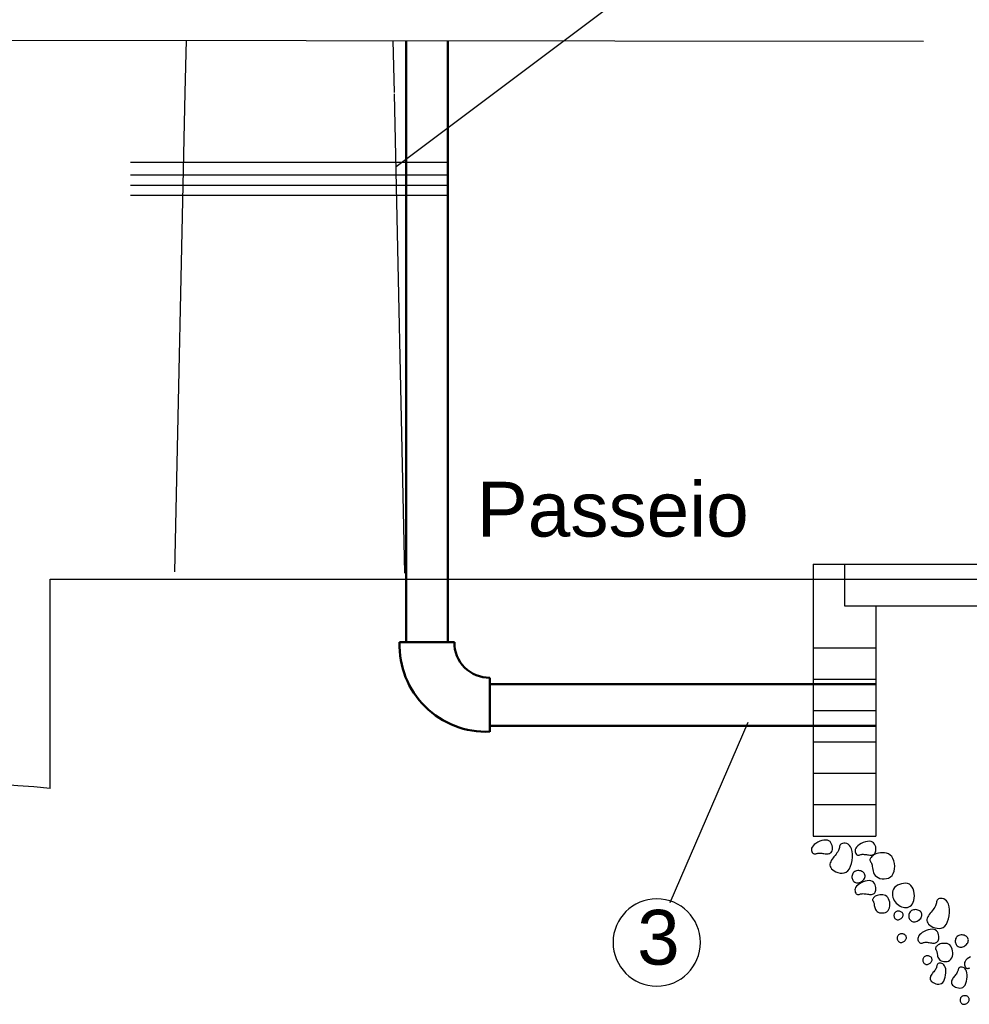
# Model space of a CAD drawing. Header units: millimetres. Extents: x 15 to 133, y 12 to 160.
# Tile 56 of 92: x 91.17 to 92.9, y 13.66 to 15.46. Entities that reach past the tile are written whole.
import ezdxf

# ---------------------------------------------------------------- set-up
doc = ezdxf.new("R2010")
doc.units = ezdxf.units.MM
doc.header["$MEASUREMENT"] = 0
for name, color, linetype, lineweight in [('Cotas -Marco Polo', 1, 'Continuous', 18), ('Layout - Marco Polo', 252, 'Continuous', 25), ('Layout 01 - Marco Polo', 152, 'Continuous', 25), ('Layout-02 - Marco Polo', 243, 'Continuous', 50), ('Linha de Chamada - Marco Polo', 1, 'Continuous', 25), ('Projeção - Marco Polo', 50, 'Continuous', 25), ('Textos - Marco Polo', 143, 'Continuous', 25)]:
    doc.layers.add(name, color=color, linetype=linetype, lineweight=lineweight)
doc.layers.get('0').off()
doc.styles.add('Textos 1-50 - Marco Polo', font='arial.ttf', dxfattribs={"height": 0.1})
doc.dimstyles.new('Escala 1-50 - Marco Polo', dxfattribs={"dimtxt": 0.1, "dimasz": 0.05, "dimexe": 0.05, "dimexo": 0.05, "dimgap": 0.05, "dimtad": 2, "dimdec": 0, "dimlfac": 100, "dimzin": 0, "dimdsep": 46, "dimtxsty": 'Textos 1-50 - Marco Polo', "dimblk": 'OBLIQUE', "dimcen": 0.05, "dimclrt": 2, "dimadec": 0, "dimazin": 0, "dimtfac": 1, "dimtdec": 0, "dimtix": 1, "dimtmove": 0, "dimatfit": 3, "dimfxl": 0, "dimtolj": 1, "dimtzin": 0, "dimarcsym": 0})

# ---------------------------------------------------------------- blocks, each defined once
blk = doc.blocks.new('_OBLIQUE')
at = {"color": 0, "linetype": 'ByBlock', "lineweight": -2}
blk.add_line((-0.5, -0.5), (0.5, 0.5), dxfattribs=at)
blk = doc.blocks.new('*D27')
at = {"layer": 'Cotas -Marco Polo', "color": 0, "lineweight": -2, "transparency": 16777216}
for p, q in [((91.4466, 18.6789), (89.2116, 18.6789)), ((89.2616, 13.7821), (89.2616, 18.6789)), ((89.3274, 13.7821), (89.2116, 13.7821))]:
    blk.add_line(p, q, dxfattribs=at)
at = {"layer": 'Defpoints', "color": 0, "transparency": 16777216}
for p in [(89.2616, 18.6789), (91.4966, 18.6789), (89.3774, 13.7821)]:
    blk.add_point(p, dxfattribs=at)
at = {"layer": 'Cotas -Marco Polo', "color": 0, "lineweight": -2, "transparency": 16777216, "xscale": 0.05, "yscale": 0.05, "zscale": 0.05}
for p, rotation in [((89.2616, 18.6789), 90), ((89.2616, 13.7821), 270)]:
    blk.add_blockref('_OBLIQUE', p, dxfattribs=dict(at, rotation=rotation))
at = {"layer": 'Cotas -Marco Polo', "color": 2, "transparency": 16777216, "insert": (89.1606, 16.2305), "char_height": 0.1, "attachment_point": 5, "rotation": 90, "style": 'Textos 1-50 - Marco Polo'}
blk.add_mtext('\\A1;4800', dxfattribs=at)

msp = doc.modelspace()

# ---------------------------------------------------------------- linework, layer by layer
at = {"layer": 'Layout - Marco Polo'}
for p, q in [((91.3698, 15.1965), (91.9498, 15.1965)), ((91.3698, 15.1733), (91.9498, 15.1733)), ((91.3698, 15.1549), (91.9498, 15.1549)), ((91.3698, 15.1366), (91.9498, 15.1366))]:
    msp.add_line(p, q, dxfattribs=at)
for points in [[(92.6175, 13.9341), (92.6185, 13.9335), (92.6196, 13.9334), (92.6207, 13.9334), (92.6218, 13.9337), (92.623, 13.9341), (92.6243, 13.9345), (92.6257, 13.9348), (92.6272, 13.9351), (92.6289, 13.9351), (92.6308, 13.935), (92.6327, 13.9348), (92.6347, 13.9345), (92.6368, 13.9342), (92.6388, 13.9339), (92.6407, 13.9337), (92.6426, 13.9336), (92.6444, 13.9337), (92.6461, 13.934), (92.6475, 13.9345), (92.6489, 13.9353), (92.65, 13.9363), (92.6509, 13.9376), (92.6516, 13.9393), (92.6521, 13.9413), (92.6522, 13.9436), (92.6521, 13.9461), (92.6517, 13.9488), (92.6508, 13.9514), (92.6496, 13.9538), (92.648, 13.9559), (92.6458, 13.9575), (92.6432, 13.9586), (92.6401, 13.9589), (92.6365, 13.9586), (92.6328, 13.9578), (92.6291, 13.9565), (92.6254, 13.9548), (92.622, 13.9528), (92.6191, 13.9507), (92.6168, 13.9484), (92.6152, 13.9461), (92.6143, 13.9439), (92.614, 13.9417), (92.6141, 13.9397), (92.6147, 13.9378), (92.6155, 13.9362), (92.6164, 13.935)], [(92.669, 13.9522), (92.6676, 13.9513), (92.6666, 13.9501), (92.6659, 13.9487), (92.6654, 13.9472), (92.665, 13.9454), (92.6646, 13.9435), (92.664, 13.9416), (92.6631, 13.9395), (92.662, 13.9373), (92.6605, 13.9352), (92.6588, 13.9329), (92.657, 13.9307), (92.6551, 13.9284), (92.6534, 13.9261), (92.6517, 13.9238), (92.6502, 13.9215), (92.6491, 13.9193), (92.6482, 13.917), (92.6478, 13.9148), (92.6477, 13.9127), (92.6482, 13.9105), (92.6491, 13.9085), (92.6507, 13.9064), (92.6528, 13.9044), (92.6555, 13.9025), (92.6587, 13.9008), (92.6623, 13.8995), (92.6661, 13.8986), (92.6699, 13.8983), (92.6737, 13.8989), (92.6773, 13.9003), (92.6805, 13.9028), (92.6832, 13.9064), (92.6854, 13.9109), (92.6871, 13.9161), (92.6882, 13.9217), (92.6888, 13.9274), (92.6888, 13.933), (92.6883, 13.9381), (92.6871, 13.9426), (92.6855, 13.9462), (92.6833, 13.949), (92.6809, 13.951), (92.6783, 13.9523), (92.6757, 13.9529), (92.6731, 13.9531), (92.6709, 13.9528)], [(92.6971, 13.9318), (92.6981, 13.9313), (92.6992, 13.9311), (92.7003, 13.9312), (92.7014, 13.9314), (92.7026, 13.9318), (92.7039, 13.9322), (92.7053, 13.9326), (92.7068, 13.9328), (92.7085, 13.9328), (92.7104, 13.9327), (92.7123, 13.9325), (92.7143, 13.9322), (92.7164, 13.9319), (92.7184, 13.9316), (92.7203, 13.9314), (92.7222, 13.9314), (92.724, 13.9315), (92.7257, 13.9318), (92.7271, 13.9323), (92.7285, 13.933), (92.7296, 13.9341), (92.7305, 13.9354), (92.7312, 13.937), (92.7317, 13.939), (92.7318, 13.9413), (92.7317, 13.9439), (92.7313, 13.9465), (92.7304, 13.9491), (92.7292, 13.9515), (92.7276, 13.9536), (92.7254, 13.9552), (92.7228, 13.9563), (92.7197, 13.9566), (92.7161, 13.9564), (92.7124, 13.9555), (92.7087, 13.9542), (92.705, 13.9525), (92.7016, 13.9506), (92.6987, 13.9484), (92.6964, 13.9461), (92.6948, 13.9439), (92.6939, 13.9416), (92.6936, 13.9394), (92.6937, 13.9374), (92.6943, 13.9356), (92.6951, 13.934), (92.696, 13.9327)], [(92.7612, 13.8941), (92.7635, 13.8977), (92.765, 13.9018), (92.7658, 13.9064), (92.766, 13.9113), (92.7656, 13.9161), (92.7645, 13.9207), (92.7628, 13.925), (92.7606, 13.9285), (92.7578, 13.9313), (92.7547, 13.9334), (92.7512, 13.9347), (92.7475, 13.9355), (92.7437, 13.9357), (92.74, 13.9355), (92.7365, 13.9349), (92.7333, 13.934), (92.7304, 13.9329), (92.728, 13.9316), (92.7259, 13.9302), (92.7242, 13.9287), (92.7229, 13.9272), (92.7219, 13.9257), (92.7213, 13.9243), (92.7209, 13.923), (92.7209, 13.9219), (92.7211, 13.9209), (92.7216, 13.9199), (92.7221, 13.9188), (92.7228, 13.9176), (92.7234, 13.9163), (92.7241, 13.9147), (92.7246, 13.9128), (92.725, 13.9105), (92.7254, 13.9079), (92.7258, 13.9051), (92.7264, 13.9022), (92.7273, 13.8994), (92.7285, 13.8967), (92.7303, 13.8942), (92.7326, 13.892), (92.7356, 13.8902), (92.7391, 13.8889), (92.743, 13.8881), (92.747, 13.8879), (92.751, 13.8884), (92.7549, 13.8895), (92.7583, 13.8914)], [(92.7108, 13.8886), (92.7115, 13.8903), (92.7118, 13.892), (92.7119, 13.8937), (92.7116, 13.8953), (92.7111, 13.8969), (92.7103, 13.8983), (92.7092, 13.8996), (92.7078, 13.9007), (92.7062, 13.9016), (92.7044, 13.9023), (92.7025, 13.9028), (92.7005, 13.903), (92.6985, 13.903), (92.6965, 13.9027), (92.6947, 13.9022), (92.693, 13.9014), (92.6916, 13.9003), (92.6904, 13.899), (92.6894, 13.8975), (92.6887, 13.8959), (92.6882, 13.8942), (92.6879, 13.8924), (92.688, 13.8906), (92.6882, 13.8888), (92.6887, 13.8872), (92.6895, 13.8856), (92.6904, 13.8842), (92.6916, 13.883), (92.6929, 13.8819), (92.6944, 13.8812), (92.6961, 13.8807), (92.6978, 13.8805), (92.6997, 13.8807), (92.7015, 13.8812), (92.7034, 13.8819), (92.7052, 13.8829), (92.7069, 13.8841), (92.7084, 13.8855), (92.7097, 13.887)], [(92.697, 13.8599), (92.698, 13.8594), (92.6991, 13.8592), (92.7001, 13.8593), (92.7013, 13.8596), (92.7025, 13.86), (92.7037, 13.8604), (92.7052, 13.8607), (92.7067, 13.8609), (92.7084, 13.861), (92.7103, 13.8609), (92.7122, 13.8606), (92.7142, 13.8604), (92.7162, 13.8601), (92.7183, 13.8598), (92.7202, 13.8596), (92.7221, 13.8595), (92.7239, 13.8596), (92.7255, 13.8599), (92.727, 13.8604), (92.7283, 13.8612), (92.7295, 13.8622), (92.7304, 13.8635), (92.7311, 13.8652), (92.7315, 13.8671), (92.7317, 13.8695), (92.7316, 13.872), (92.7311, 13.8746), (92.7303, 13.8772), (92.7291, 13.8797), (92.7274, 13.8817), (92.7253, 13.8834), (92.7227, 13.8844), (92.7195, 13.8848), (92.716, 13.8845), (92.7123, 13.8837), (92.7085, 13.8824), (92.7049, 13.8807), (92.7015, 13.8787), (92.6986, 13.8766), (92.6963, 13.8743), (92.6947, 13.872), (92.6938, 13.8697), (92.6935, 13.8676), (92.6936, 13.8655), (92.6941, 13.8637), (92.6949, 13.8621), (92.6959, 13.8608)], [(92.7999, 13.8451), (92.801, 13.8487), (92.8018, 13.8527), (92.802, 13.857), (92.8018, 13.8613), (92.8011, 13.8656), (92.7999, 13.8695), (92.7982, 13.873), (92.7958, 13.8759), (92.7929, 13.878), (92.7896, 13.8792), (92.7859, 13.8798), (92.7821, 13.8797), (92.7783, 13.8791), (92.7746, 13.8779), (92.7712, 13.8763), (92.7683, 13.8742), (92.7659, 13.8719), (92.7641, 13.8692), (92.7629, 13.8664), (92.7621, 13.8634), (92.7618, 13.8604), (92.762, 13.8573), (92.7626, 13.8542), (92.7637, 13.8513), (92.765, 13.8486), (92.7668, 13.846), (92.7687, 13.8437), (92.771, 13.8416), (92.7734, 13.8398), (92.776, 13.8382), (92.7787, 13.837), (92.7814, 13.8361), (92.7842, 13.8356), (92.787, 13.8355), (92.7896, 13.8359), (92.7921, 13.8366), (92.7945, 13.8379), (92.7966, 13.8397), (92.7984, 13.8421)], [(92.7539, 13.8299), (92.7555, 13.8324), (92.7565, 13.8353), (92.7571, 13.8385), (92.7573, 13.8419), (92.7569, 13.8453), (92.7562, 13.8485), (92.755, 13.8515), (92.7535, 13.854), (92.7516, 13.856), (92.7493, 13.8574), (92.7469, 13.8583), (92.7443, 13.8589), (92.7417, 13.859), (92.7391, 13.8588), (92.7366, 13.8584), (92.7343, 13.8578), (92.7324, 13.857), (92.7306, 13.8561), (92.7292, 13.8551), (92.728, 13.8541), (92.7271, 13.8531), (92.7264, 13.852), (92.7259, 13.851), (92.7257, 13.8501), (92.7257, 13.8493), (92.7259, 13.8486), (92.7262, 13.8479), (92.7266, 13.8472), (92.727, 13.8464), (92.7275, 13.8454), (92.7279, 13.8443), (92.7283, 13.8429), (92.7286, 13.8413), (92.7288, 13.8395), (92.7291, 13.8376), (92.7295, 13.8356), (92.7302, 13.8336), (92.731, 13.8317), (92.7323, 13.8299), (92.7339, 13.8284), (92.736, 13.8271), (92.7384, 13.8262), (92.7411, 13.8257), (92.744, 13.8256), (92.7468, 13.8259), (92.7495, 13.8267), (92.7519, 13.828)], [(92.8463, 13.8512), (92.8449, 13.8503), (92.8439, 13.8491), (92.8432, 13.8477), (92.8427, 13.8462), (92.8423, 13.8444), (92.8419, 13.8425), (92.8413, 13.8405), (92.8404, 13.8385), (92.8392, 13.8363), (92.8378, 13.8341), (92.8361, 13.8319), (92.8343, 13.8297), (92.8324, 13.8274), (92.8306, 13.8251), (92.829, 13.8228), (92.8275, 13.8205), (92.8263, 13.8183), (92.8255, 13.816), (92.825, 13.8138), (92.825, 13.8117), (92.8255, 13.8095), (92.8264, 13.8074), (92.8279, 13.8054), (92.83, 13.8034), (92.8328, 13.8015), (92.836, 13.7998), (92.8396, 13.7985), (92.8434, 13.7976), (92.8472, 13.7973), (92.851, 13.7979), (92.8546, 13.7993), (92.8578, 13.8018), (92.8605, 13.8054), (92.8627, 13.8099), (92.8643, 13.8151), (92.8655, 13.8207), (92.866, 13.8264), (92.8661, 13.8319), (92.8655, 13.8371), (92.8644, 13.8416), (92.8627, 13.8452), (92.8606, 13.848), (92.8582, 13.8499), (92.8556, 13.8512), (92.8529, 13.8519), (92.8504, 13.8521), (92.8481, 13.8518)], [(92.7807, 13.8189), (92.7812, 13.82), (92.7814, 13.8212), (92.7815, 13.8224), (92.7813, 13.8235), (92.7809, 13.8246), (92.7803, 13.8256), (92.7796, 13.8265), (92.7786, 13.8273), (92.7775, 13.828), (92.7762, 13.8284), (92.7749, 13.8288), (92.7735, 13.8289), (92.7721, 13.8289), (92.7707, 13.8287), (92.7694, 13.8283), (92.7682, 13.8278), (92.7672, 13.827), (92.7664, 13.8261), (92.7657, 13.8251), (92.7652, 13.8239), (92.7649, 13.8227), (92.7647, 13.8215), (92.7647, 13.8202), (92.7649, 13.819), (92.7653, 13.8178), (92.7658, 13.8167), (92.7665, 13.8158), (92.7673, 13.8149), (92.7682, 13.8142), (92.7692, 13.8136), (92.7704, 13.8133), (92.7716, 13.8132), (92.7729, 13.8133), (92.7742, 13.8136), (92.7755, 13.8142), (92.7768, 13.8149), (92.778, 13.8157), (92.779, 13.8167), (92.78, 13.8177)], [(92.8145, 13.8173), (92.8152, 13.819), (92.8156, 13.8207), (92.8157, 13.8223), (92.8154, 13.824), (92.8149, 13.8255), (92.8141, 13.827), (92.813, 13.8283), (92.8116, 13.8294), (92.81, 13.8303), (92.8082, 13.831), (92.8063, 13.8315), (92.8043, 13.8317), (92.8023, 13.8316), (92.8003, 13.8314), (92.7985, 13.8308), (92.7968, 13.83), (92.7954, 13.829), (92.7942, 13.8277), (92.7932, 13.8262), (92.7925, 13.8246), (92.792, 13.8228), (92.7917, 13.8211), (92.7917, 13.8193), (92.792, 13.8175), (92.7925, 13.8158), (92.7933, 13.8143), (92.7942, 13.8129), (92.7954, 13.8116), (92.7967, 13.8106), (92.7982, 13.8098), (92.7999, 13.8093), (92.8016, 13.8092), (92.8035, 13.8093), (92.8053, 13.8098), (92.8072, 13.8106), (92.809, 13.8116), (92.8107, 13.8128), (92.8122, 13.8142), (92.8135, 13.8157)], [(92.8119, 13.7712), (92.8129, 13.7706), (92.814, 13.7705), (92.8151, 13.7705), (92.8162, 13.7708), (92.8174, 13.7712), (92.8187, 13.7716), (92.8201, 13.7719), (92.8216, 13.7722), (92.8234, 13.7722), (92.8252, 13.7721), (92.8271, 13.7719), (92.8291, 13.7716), (92.8312, 13.7713), (92.8332, 13.771), (92.8352, 13.7708), (92.8371, 13.7707), (92.8388, 13.7708), (92.8405, 13.7711), (92.842, 13.7717), (92.8433, 13.7724), (92.8444, 13.7734), (92.8453, 13.7748), (92.846, 13.7764), (92.8465, 13.7784), (92.8467, 13.7807), (92.8465, 13.7832), (92.8461, 13.7859), (92.8453, 13.7885), (92.844, 13.7909), (92.8424, 13.793), (92.8402, 13.7946), (92.8376, 13.7957), (92.8345, 13.796), (92.831, 13.7957), (92.8272, 13.7949), (92.8235, 13.7936), (92.8198, 13.7919), (92.8165, 13.79), (92.8135, 13.7878), (92.8112, 13.7855), (92.8097, 13.7832), (92.8087, 13.781), (92.8084, 13.7788), (92.8086, 13.7768), (92.8091, 13.7749), (92.8099, 13.7733), (92.8109, 13.7721)], [(92.7865, 13.7776), (92.787, 13.7787), (92.7873, 13.7799), (92.7873, 13.7811), (92.7871, 13.7822), (92.7868, 13.7833), (92.7862, 13.7843), (92.7854, 13.7853), (92.7845, 13.786), (92.7834, 13.7867), (92.7821, 13.7871), (92.7808, 13.7875), (92.7794, 13.7876), (92.7779, 13.7876), (92.7766, 13.7874), (92.7753, 13.787), (92.7741, 13.7865), (92.7731, 13.7857), (92.7723, 13.7848), (92.7716, 13.7838), (92.7711, 13.7826), (92.7707, 13.7814), (92.7706, 13.7802), (92.7706, 13.7789), (92.7708, 13.7777), (92.7711, 13.7765), (92.7716, 13.7754), (92.7723, 13.7745), (92.7731, 13.7736), (92.7741, 13.7729), (92.7751, 13.7723), (92.7762, 13.772), (92.7775, 13.7719), (92.7788, 13.772), (92.7801, 13.7723), (92.7814, 13.7729), (92.7827, 13.7736), (92.7838, 13.7744), (92.7849, 13.7754), (92.7858, 13.7764)], [(92.8995, 13.7712), (92.9002, 13.7729), (92.9005, 13.7746), (92.9006, 13.7763), (92.9004, 13.7779), (92.8998, 13.7795), (92.899, 13.7809), (92.8979, 13.7822), (92.8966, 13.7833), (92.895, 13.7842), (92.8932, 13.7849), (92.8912, 13.7854), (92.8892, 13.7856), (92.8872, 13.7856), (92.8853, 13.7853), (92.8834, 13.7848), (92.8817, 13.784), (92.8803, 13.7829), (92.8791, 13.7816), (92.8781, 13.7801), (92.8774, 13.7785), (92.8769, 13.7768), (92.8767, 13.775), (92.8767, 13.7732), (92.8769, 13.7714), (92.8775, 13.7698), (92.8782, 13.7682), (92.8792, 13.7668), (92.8803, 13.7656), (92.8817, 13.7645), (92.8832, 13.7638), (92.8848, 13.7633), (92.8865, 13.7631), (92.8884, 13.7633), (92.8903, 13.7638), (92.8921, 13.7645), (92.8939, 13.7655), (92.8956, 13.7667), (92.8972, 13.7681), (92.8985, 13.7696)], [(92.8689, 13.7411), (92.8704, 13.7436), (92.8715, 13.7465), (92.8721, 13.7498), (92.8722, 13.7531), (92.8719, 13.7565), (92.8711, 13.7598), (92.87, 13.7627), (92.8684, 13.7652), (92.8665, 13.7672), (92.8643, 13.7686), (92.8618, 13.7696), (92.8592, 13.7701), (92.8566, 13.7702), (92.854, 13.7701), (92.8516, 13.7697), (92.8493, 13.769), (92.8473, 13.7682), (92.8456, 13.7673), (92.8441, 13.7664), (92.8429, 13.7653), (92.842, 13.7643), (92.8413, 13.7633), (92.8409, 13.7623), (92.8406, 13.7614), (92.8406, 13.7606), (92.8408, 13.7598), (92.8411, 13.7591), (92.8415, 13.7584), (92.8419, 13.7576), (92.8424, 13.7566), (92.8428, 13.7555), (92.8432, 13.7542), (92.8435, 13.7526), (92.8438, 13.7508), (92.8441, 13.7488), (92.8445, 13.7468), (92.8451, 13.7448), (92.846, 13.7429), (92.8472, 13.7412), (92.8488, 13.7396), (92.8509, 13.7384), (92.8534, 13.7375), (92.8561, 13.7369), (92.8589, 13.7368), (92.8617, 13.7371), (92.8644, 13.7379), (92.8668, 13.7393)], [(92.8335, 13.7373), (92.834, 13.7385), (92.8343, 13.7396), (92.8343, 13.7408), (92.8341, 13.742), (92.8338, 13.7431), (92.8332, 13.7441), (92.8324, 13.745), (92.8315, 13.7458), (92.8304, 13.7464), (92.8291, 13.7469), (92.8277, 13.7472), (92.8263, 13.7473), (92.8249, 13.7473), (92.8236, 13.7471), (92.8223, 13.7468), (92.8211, 13.7462), (92.8201, 13.7454), (92.8192, 13.7445), (92.8186, 13.7435), (92.8181, 13.7424), (92.8177, 13.7412), (92.8176, 13.7399), (92.8176, 13.7387), (92.8177, 13.7374), (92.8181, 13.7363), (92.8186, 13.7352), (92.8193, 13.7342), (92.8201, 13.7333), (92.8211, 13.7326), (92.8221, 13.7321), (92.8232, 13.7317), (92.8245, 13.7316), (92.8258, 13.7317), (92.8271, 13.7321), (92.8284, 13.7326), (92.8297, 13.7333), (92.8308, 13.7341), (92.8319, 13.7351), (92.8328, 13.7362)], [(92.8457, 13.7334), (92.8447, 13.7328), (92.844, 13.732), (92.8436, 13.731), (92.8432, 13.7299), (92.8429, 13.7287), (92.8426, 13.7274), (92.8422, 13.726), (92.8416, 13.7245), (92.8408, 13.723), (92.8397, 13.7215), (92.8386, 13.72), (92.8373, 13.7184), (92.836, 13.7168), (92.8348, 13.7152), (92.8336, 13.7136), (92.8326, 13.712), (92.8317, 13.7104), (92.8312, 13.7088), (92.8309, 13.7073), (92.8308, 13.7058), (92.8311, 13.7043), (92.8318, 13.7028), (92.8329, 13.7014), (92.8343, 13.7), (92.8363, 13.6987), (92.8385, 13.6975), (92.841, 13.6965), (92.8437, 13.6959), (92.8464, 13.6958), (92.849, 13.6961), (92.8515, 13.6971), (92.8537, 13.6988), (92.8556, 13.7014), (92.8572, 13.7045), (92.8584, 13.7082), (92.8591, 13.7121), (92.8596, 13.7161), (92.8596, 13.72), (92.8592, 13.7236), (92.8584, 13.7267), (92.8572, 13.7293), (92.8557, 13.7312), (92.854, 13.7326), (92.8522, 13.7335), (92.8504, 13.734), (92.8486, 13.7341), (92.847, 13.7339)], [(92.8845, 13.7262), (92.8836, 13.7255), (92.8829, 13.7247), (92.8824, 13.7238), (92.882, 13.7227), (92.8818, 13.7214), (92.8814, 13.7201), (92.881, 13.7187), (92.8804, 13.7173), (92.8796, 13.7158), (92.8786, 13.7142), (92.8774, 13.7127), (92.8761, 13.7111), (92.8748, 13.7095), (92.8736, 13.7079), (92.8724, 13.7063), (92.8714, 13.7047), (92.8706, 13.7031), (92.87, 13.7016), (92.8697, 13.7), (92.8697, 13.6985), (92.87, 13.697), (92.8706, 13.6955), (92.8717, 13.6941), (92.8732, 13.6927), (92.8751, 13.6914), (92.8773, 13.6902), (92.8798, 13.6893), (92.8825, 13.6887), (92.8852, 13.6885), (92.8878, 13.6888), (92.8903, 13.6898), (92.8926, 13.6916), (92.8945, 13.6941), (92.896, 13.6973), (92.8972, 13.7009), (92.898, 13.7048), (92.8984, 13.7088), (92.8984, 13.7127), (92.898, 13.7163), (92.8972, 13.7195), (92.8961, 13.722), (92.8946, 13.7239), (92.8929, 13.7253), (92.891, 13.7262), (92.8892, 13.7267), (92.8874, 13.7268), (92.8858, 13.7266)], [(92.9015, 13.6646), (92.902, 13.6657), (92.9022, 13.6669), (92.9023, 13.6681), (92.9021, 13.6692), (92.9017, 13.6703), (92.9011, 13.6713), (92.9004, 13.6722), (92.8994, 13.673), (92.8983, 13.6737), (92.897, 13.6741), (92.8957, 13.6745), (92.8943, 13.6746), (92.8929, 13.6746), (92.8915, 13.6744), (92.8902, 13.674), (92.8891, 13.6735), (92.888, 13.6727), (92.8872, 13.6718), (92.8865, 13.6708), (92.886, 13.6696), (92.8857, 13.6684), (92.8855, 13.6672), (92.8855, 13.6659), (92.8857, 13.6647), (92.8861, 13.6635), (92.8866, 13.6624), (92.8873, 13.6614), (92.8881, 13.6606), (92.889, 13.6599), (92.89, 13.6593), (92.8912, 13.659), (92.8924, 13.6589), (92.8937, 13.659), (92.895, 13.6593), (92.8963, 13.6599), (92.8976, 13.6606), (92.8988, 13.6614), (92.8998, 13.6624), (92.9008, 13.6634)]]:
    msp.add_lwpolyline(points, close=True, dxfattribs=at)
msp.add_lwpolyline([(92.9048, 13.7458), (92.9014, 13.7439), (92.8985, 13.7417), (92.8962, 13.7395), (92.8946, 13.7372), (92.8937, 13.7349), (92.8933, 13.7327), (92.8935, 13.7307), (92.894, 13.7289), (92.8948, 13.7273), (92.8958, 13.726), (92.8968, 13.7251), (92.8979, 13.7246), (92.8989, 13.7244), (92.9, 13.7245), (92.9011, 13.7247), (92.9023, 13.7251), (92.9036, 13.7255)], dxfattribs=at)
at = {"layer": 'Layout 01 - Marco Polo'}
for p, q in [((91.4698, 15.3241), (91.4718, 15.4193)), ((91.8519, 15.3241), (91.8499, 15.4188)), ((91.4507, 14.4489), (91.4694, 15.3239)), ((91.8708, 14.4462), (91.8521, 15.3212)), ((92.6169, 14.4629), (93.3811, 14.4629)), ((92.6169, 14.4629), (92.6169, 13.9661)), ((91.2229, 14.4353), (92.6169, 14.4353)), ((91.2229, 14.4353), (101.9187, 14.4353)), ((91.2229, 14.0532), (91.2229, 14.4353)), ((92.7315, 14.3865), (92.7315, 13.9661)), ((92.6169, 14.31), (92.7315, 14.31)), ((92.6169, 14.2527), (92.7315, 14.2527)), ((92.6169, 14.1954), (92.7315, 14.1954)), ((92.6169, 14.1381), (92.7315, 14.1381)), ((92.6169, 14.0808), (92.7315, 14.0808)), ((92.6169, 14.0235), (92.7315, 14.0235)), ((92.6169, 13.9661), (92.7315, 13.9661))]:
    msp.add_line(p, q, dxfattribs=at)
msp.add_ellipse((90.8681, 10.0513), major_axis=(2.8409, 2.8409), ratio=1, start_param=0.696984, end_param=1.165539, dxfattribs=at)
at = {"layer": 'Layout-02 - Marco Polo', "linetype": 'Continuous', "ltscale": 0.005}
for p, q in [((91.8734, 15.4188), (91.8734, 14.32)), ((91.9498, 15.4187), (91.9498, 14.32))]:
    msp.add_line(p, q, dxfattribs=at)
at = {"layer": 'Layout-02 - Marco Polo'}
for p, q in [((91.9615, 14.32), (91.8614, 14.32)), ((92.0262, 14.2552), (92.0262, 14.1567)), ((92.7315, 14.2436), (92.0262, 14.2436)), ((92.7315, 14.1672), (92.0262, 14.1672))]:
    msp.add_line(p, q, dxfattribs=at)
for centre, major_axis, start_param, end_param in [((92.0193, 14.3146), (0.1117, 0.1117), 2.321603, 3.970868), ((92.0256, 14.3192), (-0.0453, 0.0453), 0.77258, 2.366392)]:
    msp.add_ellipse(centre, major_axis=major_axis, ratio=1, start_param=start_param, end_param=end_param, dxfattribs=at)
at = {"layer": 'Linha de Chamada - Marco Polo'}
for p, q in [((91.8551, 15.1885), (92.8482, 15.9343)), ((92.4974, 14.1737), (92.355, 13.8439))]:
    msp.add_line(p, q, dxfattribs=at)
msp.add_ellipse((92.3313, 13.7718), major_axis=(-0.0564, 0.0564), ratio=1, start_param=3.926991, end_param=10.210176, dxfattribs=at)
at = {"layer": 'Projeção - Marco Polo'}
for p, q in [((90.6993, 15.4202), (92.8185, 15.4176)), ((90.6993, 15.4202), (92.8185, 15.4176)), ((92.6742, 14.4629), (92.6742, 14.3865)), ((92.6742, 14.3865), (93.3238, 14.3865))]:
    msp.add_line(p, q, dxfattribs=at)

# ---------------------------------------------------------------- texts
at = {"layer": 'Textos - Marco Polo', "style": 'Textos 1-50 - Marco Polo'}
for s, p in [('Passeio', (92.0024, 14.513)), ('3', (92.2955, 13.7313))]:
    msp.add_text(s, height=0.1, dxfattribs=at).set_placement(p)

# ---------------------------------------------------------------- dimensions: what is measured, and where the dimension line sits
at = {"layer": 'Cotas -Marco Polo'}
dim = msp.add_linear_dim(base=(89.2616, 18.6789), p1=(89.3774, 13.7821), p2=(91.4966, 18.6789), angle=90, text='4800', dimstyle='Escala 1-50 - Marco Polo', dxfattribs=at)
dim.commit()
dim.dimension.update_dxf_attribs({"geometry": '*D27', "text_midpoint": (89.1606, 16.2305)})

doc.saveas('drawing.dxf')
